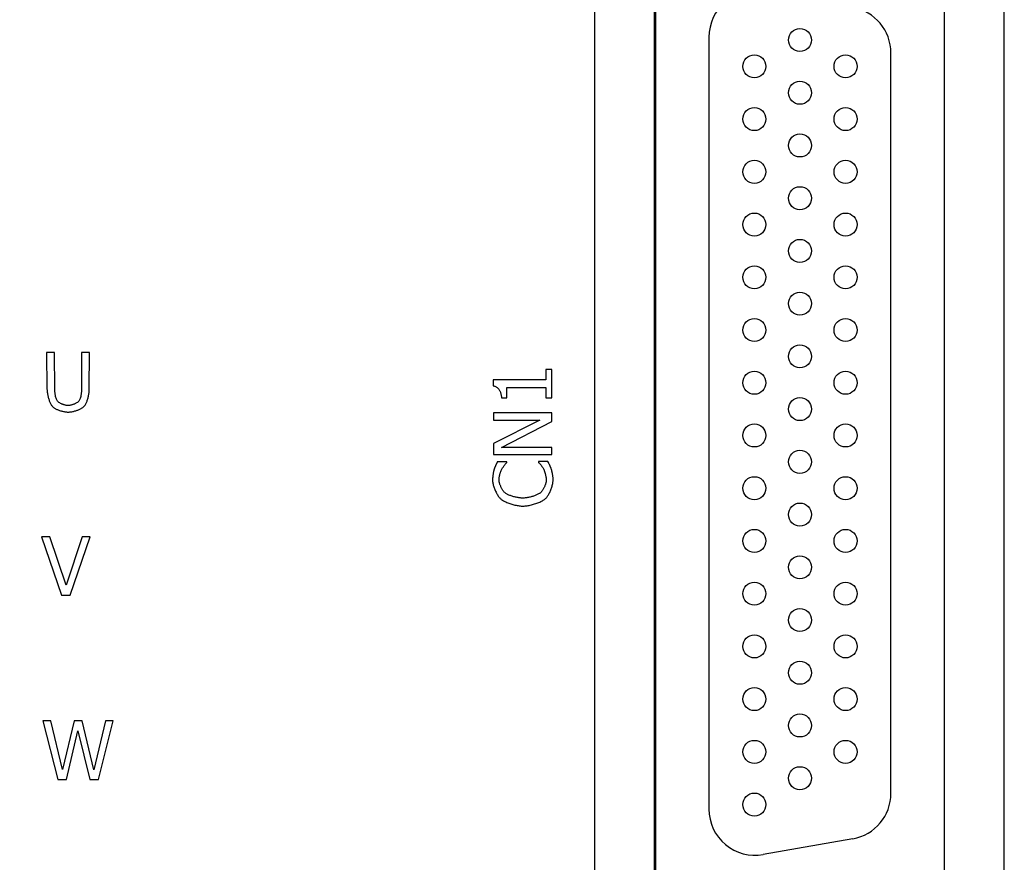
# Model space of a CAD drawing. Header units: millimetres. Extents: x 1026 to 1372, y 127 to 478.
# Tile 11 of 33: x 1096 to 1139, y 283 to 320. Entities that reach past the tile are written whole.
import ezdxf

# ---------------------------------------------------------------- set-up
doc = ezdxf.new("R2010")
doc.units = ezdxf.units.MM
doc.layers.get('Defpoints').update_dxf_attribs({"color": 8})
doc.styles.add('Dimemsions', font='isocp.shx', dxfattribs={"bigfont": 'chineset.shx'})
doc.dimstyles.new('ISO-25', dxfattribs={"dimtxt": 3, "dimasz": 3, "dimexe": 1, "dimexo": 1, "dimgap": 1, "dimtad": 1, "dimdsep": 46, "dimtxsty": 'Dimemsions', "dimcen": 0, "dimclrd": 2, "dimclre": 2, "dimclrt": 2, "dimazin": 2, "dimtfac": 1, "dimtmove": 0, "dimatfit": 3, "dimfxl": 0, "dimarcsym": 0})

# ---------------------------------------------------------------- blocks, each defined once
blk = doc.blocks.new('*D12')
at = {"color": 2, "lineweight": -2}
for p, q in [((1074.799, 427.284), (1058.028, 427.284)), ((1059.028, 421.284), (1059.028, 265.284)), ((1098.899, 259.284), (1058.028, 259.284))]:
    blk.add_line(p, q, dxfattribs=at)
at = {"color": 2}
for points in [[(1058.028, 421.284), (1060.028, 421.284), (1059.028, 427.284)], [(1058.028, 265.284), (1060.028, 265.284), (1059.028, 259.284)]]:
    blk.add_solid(points, dxfattribs=at)
at = {"layer": 'Defpoints', "color": 0}
for p in [(1075.799, 427.284), (1059.028, 259.284), (1099.899, 259.284)]:
    blk.add_point(p, dxfattribs=at)
at = {"color": 2, "insert": (1053.028, 343.284), "char_height": 10, "attachment_point": 5, "rotation": 90, "style": 'Dimemsions'}
blk.add_mtext('168', dxfattribs=at)

msp = doc.modelspace()

# ---------------------------------------------------------------- linework, layer by layer
at = {"color": 7, "linetype": 'Continuous'}
for p, q in [((1120.806, 379.804), (1120.806, 275.084)), ((1138.606, 275.084), (1138.606, 379.804)), ((1123.456, 328.035), (1123.456, 276.373)), ((1123.406, 327.724), (1123.406, 276.684)), ((1136.006, 276.684), (1136.006, 327.724)), ((1125.781, 318.97), (1125.781, 285.437)), ((1133.681, 286.125), (1133.681, 318.283)), ((1123.406, 307.184), (1123.456, 307.184)), ((1097.353, 305.274), (1097.016, 305.27)), ((1097.016, 305.27), (1097.032, 303.685)), ((1097.37, 303.655), (1097.353, 305.274)), ((1098.88, 305.274), (1098.533, 305.274)), ((1098.533, 305.274), (1098.533, 303.681)), ((1098.87, 303.671), (1098.88, 305.274)), ((1118.961, 304.537), (1118.701, 304.537)), ((1118.701, 304.537), (1118.701, 304.087)), ((1118.961, 303.298), (1118.961, 304.537)), ((1118.701, 304.087), (1116.412, 304.087)), ((1116.412, 304.087), (1116.412, 303.823)), ((1097.032, 303.685), (1097.033, 303.651)), ((1097.033, 303.651), (1097.035, 303.615)), ((1097.035, 303.615), (1097.038, 303.579)), ((1097.372, 303.62), (1097.37, 303.655)), ((1097.373, 303.596), (1097.372, 303.62)), ((1097.375, 303.572), (1097.373, 303.596)), ((1098.53, 303.603), (1098.527, 303.567)), ((1098.533, 303.648), (1098.53, 303.603)), ((1098.533, 303.681), (1098.533, 303.648)), ((1098.863, 303.564), (1098.866, 303.6)), ((1098.866, 303.6), (1098.869, 303.636)), ((1098.869, 303.636), (1098.87, 303.671)), ((1116.412, 303.823), (1116.438, 303.82)), ((1116.438, 303.82), (1116.463, 303.814)), ((1116.463, 303.814), (1116.487, 303.807)), ((1116.487, 303.807), (1116.51, 303.797)), ((1116.51, 303.797), (1116.533, 303.785)), ((1116.533, 303.785), (1116.554, 303.771)), ((1116.554, 303.771), (1116.575, 303.755)), ((1116.575, 303.755), (1116.596, 303.738)), ((1116.596, 303.738), (1116.615, 303.719)), ((1116.615, 303.719), (1116.633, 303.698)), ((1116.633, 303.698), (1116.65, 303.676)), ((1116.65, 303.676), (1116.667, 303.653)), ((1116.667, 303.653), (1116.682, 303.628)), ((1116.682, 303.628), (1116.696, 303.602)), ((1116.696, 303.602), (1116.709, 303.575)), ((1116.999, 303.759), (1118.701, 303.759)), ((1116.999, 303.298), (1116.999, 303.759)), ((1118.701, 303.759), (1118.701, 303.298)), ((1097.038, 303.579), (1097.042, 303.543)), ((1097.042, 303.543), (1097.048, 303.506)), ((1097.048, 303.506), (1097.054, 303.468)), ((1097.054, 303.468), (1097.061, 303.431)), ((1097.061, 303.431), (1097.069, 303.393)), ((1097.069, 303.393), (1097.077, 303.356)), ((1097.077, 303.356), (1097.087, 303.319)), ((1097.087, 303.319), (1097.097, 303.283)), ((1097.097, 303.283), (1097.108, 303.247)), ((1097.108, 303.247), (1097.12, 303.211)), ((1097.12, 303.211), (1097.132, 303.177)), ((1097.132, 303.177), (1097.145, 303.144)), ((1097.378, 303.548), (1097.375, 303.572)), ((1097.381, 303.523), (1097.378, 303.548)), ((1097.384, 303.499), (1097.381, 303.523)), ((1097.388, 303.474), (1097.384, 303.499)), ((1097.391, 303.45), (1097.388, 303.474)), ((1097.396, 303.426), (1097.391, 303.45)), ((1097.4, 303.402), (1097.396, 303.426)), ((1097.408, 303.367), (1097.4, 303.402)), ((1097.419, 303.323), (1097.408, 303.367)), ((1097.432, 303.282), (1097.419, 303.323)), ((1097.445, 303.244), (1097.432, 303.282)), ((1097.46, 303.21), (1097.445, 303.244)), ((1097.475, 303.181), (1097.46, 303.21)), ((1097.493, 303.157), (1097.475, 303.181)), ((1098.427, 303.181), (1098.41, 303.157)), ((1098.443, 303.21), (1098.427, 303.181)), ((1098.457, 303.243), (1098.443, 303.21)), ((1098.471, 303.281), (1098.457, 303.243)), ((1098.483, 303.322), (1098.471, 303.281)), ((1098.495, 303.366), (1098.483, 303.322)), ((1098.502, 303.401), (1098.495, 303.366)), ((1098.507, 303.424), (1098.502, 303.401)), ((1098.511, 303.448), (1098.507, 303.424)), ((1098.515, 303.471), (1098.511, 303.448)), ((1098.519, 303.495), (1098.515, 303.471)), ((1098.522, 303.519), (1098.519, 303.495)), ((1098.525, 303.543), (1098.522, 303.519)), ((1098.527, 303.567), (1098.525, 303.543)), ((1098.77, 303.161), (1098.782, 303.195)), ((1098.782, 303.195), (1098.793, 303.23)), ((1098.793, 303.23), (1098.804, 303.266)), ((1098.804, 303.266), (1098.815, 303.302)), ((1098.815, 303.302), (1098.824, 303.339)), ((1098.824, 303.339), (1098.833, 303.377)), ((1098.833, 303.377), (1098.841, 303.414)), ((1098.841, 303.414), (1098.848, 303.452)), ((1098.848, 303.452), (1098.854, 303.489)), ((1098.854, 303.489), (1098.859, 303.527)), ((1098.859, 303.527), (1098.863, 303.564)), ((1116.709, 303.575), (1116.72, 303.547)), ((1116.72, 303.547), (1116.731, 303.518)), ((1116.731, 303.518), (1116.74, 303.488)), ((1116.74, 303.488), (1116.748, 303.458)), ((1116.748, 303.458), (1116.754, 303.427)), ((1116.754, 303.427), (1116.76, 303.395)), ((1116.76, 303.395), (1116.763, 303.363)), ((1116.763, 303.363), (1116.766, 303.331)), ((1116.766, 303.331), (1116.766, 303.298)), ((1116.766, 303.298), (1116.999, 303.298)), ((1118.701, 303.298), (1118.961, 303.298)), ((1097.145, 303.144), (1097.159, 303.111)), ((1097.159, 303.111), (1097.173, 303.081)), ((1097.173, 303.081), (1097.187, 303.051)), ((1097.187, 303.051), (1097.202, 303.023)), ((1097.202, 303.023), (1097.218, 302.997)), ((1097.218, 302.997), (1097.234, 302.973)), ((1097.234, 302.973), (1097.25, 302.951)), ((1097.25, 302.951), (1097.266, 302.931)), ((1097.266, 302.931), (1097.283, 302.914)), ((1097.283, 302.914), (1097.299, 302.899)), ((1097.299, 302.899), (1097.317, 302.885)), ((1097.317, 302.885), (1097.337, 302.871)), ((1097.337, 302.871), (1097.359, 302.857)), ((1097.359, 302.857), (1097.382, 302.843)), ((1097.382, 302.843), (1097.408, 302.829)), ((1097.408, 302.829), (1097.434, 302.816)), ((1097.434, 302.816), (1097.462, 302.803)), ((1097.462, 302.803), (1097.491, 302.79)), ((1097.491, 302.79), (1097.52, 302.778)), ((1097.518, 303.131), (1097.493, 303.157)), ((1097.549, 303.106), (1097.518, 303.131)), ((1097.52, 302.778), (1097.551, 302.767)), ((1097.584, 303.082), (1097.549, 303.106)), ((1097.551, 302.767), (1097.582, 302.756)), ((1097.582, 302.756), (1097.614, 302.745)), ((1097.623, 303.06), (1097.584, 303.082)), ((1097.614, 302.745), (1097.646, 302.736)), ((1097.655, 303.044), (1097.623, 303.06)), ((1097.677, 303.034), (1097.655, 303.044)), ((1097.699, 303.024), (1097.677, 303.034)), ((1097.722, 303.015), (1097.699, 303.024)), ((1097.745, 303.007), (1097.722, 303.015)), ((1097.768, 302.999), (1097.745, 303.007)), ((1097.792, 302.993), (1097.768, 302.999)), ((1097.815, 302.986), (1097.792, 302.993)), ((1097.838, 302.981), (1097.815, 302.986)), ((1097.861, 302.977), (1097.838, 302.981)), ((1097.896, 302.971), (1097.861, 302.977)), ((1097.94, 302.968), (1097.896, 302.971)), ((1097.98, 302.969), (1097.94, 302.968)), ((1098.024, 302.974), (1097.98, 302.969)), ((1098.058, 302.981), (1098.024, 302.974)), ((1098.082, 302.986), (1098.058, 302.981)), ((1098.105, 302.993), (1098.082, 302.986)), ((1098.128, 302.999), (1098.105, 302.993)), ((1098.152, 303.007), (1098.128, 302.999)), ((1098.175, 303.015), (1098.152, 303.007)), ((1098.198, 303.024), (1098.175, 303.015)), ((1098.221, 303.034), (1098.198, 303.024)), ((1098.243, 303.044), (1098.221, 303.034)), ((1098.265, 303.054), (1098.243, 303.044)), ((1098.246, 302.732), (1098.278, 302.742)), ((1098.286, 303.065), (1098.265, 303.054)), ((1098.278, 302.742), (1098.31, 302.752)), ((1098.316, 303.082), (1098.286, 303.065)), ((1098.31, 302.752), (1098.341, 302.763)), ((1098.353, 303.107), (1098.316, 303.082)), ((1098.341, 302.763), (1098.372, 302.774)), ((1098.384, 303.132), (1098.353, 303.107)), ((1098.372, 302.774), (1098.402, 302.786)), ((1098.41, 303.157), (1098.384, 303.132)), ((1098.402, 302.786), (1098.431, 302.799)), ((1098.431, 302.799), (1098.459, 302.812)), ((1098.459, 302.812), (1098.486, 302.826)), ((1098.486, 302.826), (1098.512, 302.84)), ((1098.512, 302.84), (1098.537, 302.854)), ((1098.537, 302.854), (1098.56, 302.868)), ((1098.56, 302.868), (1098.582, 302.883)), ((1098.582, 302.883), (1098.601, 302.898)), ((1098.601, 302.898), (1098.619, 302.913)), ((1098.619, 302.913), (1098.635, 302.928)), ((1098.635, 302.928), (1098.652, 302.946)), ((1098.652, 302.946), (1098.668, 302.966)), ((1098.668, 302.966), (1098.684, 302.988)), ((1098.684, 302.988), (1098.7, 303.013)), ((1098.7, 303.013), (1098.715, 303.039)), ((1098.715, 303.039), (1098.729, 303.067)), ((1098.729, 303.067), (1098.743, 303.097)), ((1098.743, 303.097), (1098.757, 303.129)), ((1098.757, 303.129), (1098.77, 303.161)), ((1097.646, 302.736), (1097.679, 302.727)), ((1097.679, 302.727), (1097.712, 302.718)), ((1097.712, 302.718), (1097.744, 302.711)), ((1097.744, 302.711), (1097.777, 302.705)), ((1097.777, 302.705), (1097.809, 302.699)), ((1097.809, 302.699), (1097.841, 302.694)), ((1097.841, 302.694), (1097.872, 302.691)), ((1097.872, 302.691), (1097.903, 302.688)), ((1097.903, 302.688), (1097.932, 302.687)), ((1097.932, 302.687), (1097.961, 302.686)), ((1097.961, 302.686), (1097.99, 302.687)), ((1097.99, 302.687), (1098.021, 302.689)), ((1098.021, 302.689), (1098.052, 302.692)), ((1098.052, 302.692), (1098.084, 302.697)), ((1098.084, 302.697), (1098.116, 302.702)), ((1098.116, 302.702), (1098.148, 302.708)), ((1098.148, 302.708), (1098.181, 302.715)), ((1098.181, 302.715), (1098.213, 302.723)), ((1098.213, 302.723), (1098.246, 302.732)), ((1118.961, 302.656), (1116.421, 302.656)), ((1116.421, 302.656), (1116.421, 302.341)), ((1116.421, 302.341), (1118.432, 302.341)), ((1118.432, 302.341), (1116.421, 301.318)), ((1118.961, 302.277), (1118.961, 302.656)), ((1116.77, 301.153), (1118.961, 302.277)), ((1116.421, 301.318), (1116.421, 300.838)), ((1118.961, 301.153), (1116.77, 301.153)), ((1118.961, 300.838), (1118.961, 301.153)), ((1116.421, 300.838), (1118.961, 300.838)), ((1116.444, 300.181), (1116.44, 300.169)), ((1116.447, 300.192), (1116.444, 300.181)), ((1116.451, 300.204), (1116.447, 300.192)), ((1116.456, 300.216), (1116.451, 300.204)), ((1116.461, 300.229), (1116.456, 300.216)), ((1116.466, 300.243), (1116.461, 300.229)), ((1116.471, 300.257), (1116.466, 300.243)), ((1116.477, 300.272), (1116.471, 300.257)), ((1116.483, 300.287), (1116.477, 300.272)), ((1116.49, 300.302), (1116.483, 300.287)), ((1116.496, 300.318), (1116.49, 300.302)), ((1116.503, 300.334), (1116.496, 300.318)), ((1116.51, 300.35), (1116.503, 300.334)), ((1116.516, 300.366), (1116.51, 300.35)), ((1116.523, 300.382), (1116.516, 300.366)), ((1116.53, 300.397), (1116.523, 300.382)), ((1116.537, 300.413), (1116.53, 300.397)), ((1116.544, 300.428), (1116.537, 300.413)), ((1116.551, 300.443), (1116.544, 300.428)), ((1116.558, 300.457), (1116.551, 300.443)), ((1116.565, 300.471), (1116.558, 300.457)), ((1116.571, 300.485), (1116.565, 300.471)), ((1116.577, 300.497), (1116.571, 300.485)), ((1116.583, 300.509), (1116.577, 300.497)), ((1116.589, 300.52), (1116.583, 300.509)), ((1116.997, 300.524), (1116.589, 300.52)), ((1116.757, 300.152), (1116.768, 300.177)), ((1116.768, 300.177), (1116.781, 300.204)), ((1116.781, 300.204), (1116.796, 300.23)), ((1116.796, 300.23), (1116.812, 300.257)), ((1116.812, 300.257), (1116.831, 300.284)), ((1116.831, 300.284), (1116.85, 300.312)), ((1116.85, 300.312), (1116.87, 300.34)), ((1116.87, 300.34), (1116.891, 300.368)), ((1116.891, 300.368), (1116.911, 300.394)), ((1116.911, 300.394), (1116.931, 300.419)), ((1116.931, 300.419), (1116.95, 300.442)), ((1116.95, 300.442), (1116.967, 300.462)), ((1116.967, 300.462), (1116.982, 300.48)), ((1116.982, 300.48), (1116.997, 300.497)), ((1116.997, 300.497), (1116.997, 300.524)), ((1118.787, 300.539), (1118.384, 300.534)), ((1118.384, 300.534), (1118.384, 300.499)), ((1118.384, 300.499), (1118.398, 300.484)), ((1118.398, 300.484), (1118.413, 300.468)), ((1118.413, 300.468), (1118.429, 300.448)), ((1118.429, 300.448), (1118.447, 300.427)), ((1118.447, 300.427), (1118.466, 300.403)), ((1118.466, 300.403), (1118.486, 300.378)), ((1118.486, 300.378), (1118.506, 300.351)), ((1118.506, 300.351), (1118.525, 300.325)), ((1118.525, 300.325), (1118.544, 300.298)), ((1118.544, 300.298), (1118.562, 300.272)), ((1118.562, 300.272), (1118.578, 300.247)), ((1118.578, 300.247), (1118.591, 300.224)), ((1118.591, 300.224), (1118.602, 300.202)), ((1118.602, 300.202), (1118.609, 300.186)), ((1118.609, 300.186), (1118.616, 300.169)), ((1118.81, 300.492), (1118.787, 300.539)), ((1118.829, 300.452), (1118.81, 300.492)), ((1118.842, 300.423), (1118.829, 300.452)), ((1118.849, 300.409), (1118.842, 300.423)), ((1118.856, 300.394), (1118.849, 300.409)), ((1118.863, 300.379), (1118.856, 300.394)), ((1118.87, 300.364), (1118.863, 300.379)), ((1118.877, 300.348), (1118.87, 300.364)), ((1118.883, 300.333), (1118.877, 300.348)), ((1118.89, 300.318), (1118.883, 300.333)), ((1118.896, 300.303), (1118.89, 300.318)), ((1118.903, 300.288), (1118.896, 300.303)), ((1118.909, 300.273), (1118.903, 300.288)), ((1118.914, 300.258), (1118.909, 300.273)), ((1118.92, 300.244), (1118.914, 300.258)), ((1118.925, 300.23), (1118.92, 300.244)), ((1118.93, 300.216), (1118.925, 300.23)), ((1118.939, 300.189), (1118.93, 300.216)), ((1118.944, 300.174), (1118.939, 300.189)), ((1118.949, 300.158), (1118.944, 300.174)), ((1116.383, 299.786), (1116.382, 299.768)), ((1116.382, 299.768), (1116.382, 299.75)), ((1116.382, 299.75), (1116.382, 299.734)), ((1116.384, 299.805), (1116.383, 299.786)), ((1116.385, 299.824), (1116.384, 299.805)), ((1116.387, 299.844), (1116.385, 299.824)), ((1116.389, 299.865), (1116.387, 299.844)), ((1116.391, 299.886), (1116.389, 299.865)), ((1116.394, 299.907), (1116.391, 299.886)), ((1116.396, 299.928), (1116.394, 299.907)), ((1116.399, 299.949), (1116.396, 299.928)), ((1116.402, 299.97), (1116.399, 299.949)), ((1116.405, 299.991), (1116.402, 299.97)), ((1116.408, 300.011), (1116.405, 299.991)), ((1116.412, 300.032), (1116.408, 300.011)), ((1116.415, 300.051), (1116.412, 300.032)), ((1116.419, 300.071), (1116.415, 300.051)), ((1116.422, 300.089), (1116.419, 300.071)), ((1116.426, 300.107), (1116.422, 300.089)), ((1116.429, 300.124), (1116.426, 300.107)), ((1116.433, 300.14), (1116.429, 300.124)), ((1116.437, 300.155), (1116.433, 300.14)), ((1116.44, 300.169), (1116.437, 300.155)), ((1116.664, 299.756), (1116.665, 299.776)), ((1116.664, 299.737), (1116.664, 299.756)), ((1116.665, 299.776), (1116.666, 299.796)), ((1116.666, 299.796), (1116.669, 299.817)), ((1116.669, 299.817), (1116.672, 299.838)), ((1116.672, 299.838), (1116.675, 299.86)), ((1116.675, 299.86), (1116.679, 299.882)), ((1116.679, 299.882), (1116.683, 299.904)), ((1116.683, 299.904), (1116.688, 299.927)), ((1116.688, 299.927), (1116.693, 299.949)), ((1116.693, 299.949), (1116.698, 299.971)), ((1116.698, 299.971), (1116.704, 299.993)), ((1116.704, 299.993), (1116.71, 300.015)), ((1116.71, 300.015), (1116.716, 300.036)), ((1116.716, 300.036), (1116.723, 300.057)), ((1116.723, 300.057), (1116.73, 300.078)), ((1116.73, 300.078), (1116.736, 300.098)), ((1116.736, 300.098), (1116.743, 300.117)), ((1116.743, 300.117), (1116.75, 300.135)), ((1116.75, 300.135), (1116.757, 300.152)), ((1118.616, 300.169), (1118.623, 300.151)), ((1118.623, 300.151), (1118.63, 300.132)), ((1118.63, 300.132), (1118.637, 300.112)), ((1118.637, 300.112), (1118.644, 300.091)), ((1118.644, 300.091), (1118.651, 300.07)), ((1118.651, 300.07), (1118.658, 300.047)), ((1118.658, 300.047), (1118.665, 300.025)), ((1118.665, 300.025), (1118.671, 300.002)), ((1118.671, 300.002), (1118.677, 299.979)), ((1118.677, 299.979), (1118.683, 299.955)), ((1118.683, 299.955), (1118.688, 299.932)), ((1118.688, 299.932), (1118.693, 299.908)), ((1118.693, 299.908), (1118.697, 299.885)), ((1118.697, 299.885), (1118.701, 299.862)), ((1118.701, 299.862), (1118.705, 299.84)), ((1118.705, 299.84), (1118.708, 299.818)), ((1118.708, 299.818), (1118.71, 299.796)), ((1118.71, 299.796), (1118.712, 299.776)), ((1118.712, 299.776), (1118.713, 299.756)), ((1118.713, 299.756), (1118.713, 299.737)), ((1118.953, 300.141), (1118.949, 300.158)), ((1118.958, 300.124), (1118.953, 300.141)), ((1118.962, 300.107), (1118.958, 300.124)), ((1118.967, 300.089), (1118.962, 300.107)), ((1118.971, 300.07), (1118.967, 300.089)), ((1118.975, 300.051), (1118.971, 300.07)), ((1118.979, 300.032), (1118.975, 300.051)), ((1118.983, 300.012), (1118.979, 300.032)), ((1118.987, 299.992), (1118.983, 300.012)), ((1118.991, 299.972), (1118.987, 299.992)), ((1118.994, 299.952), (1118.991, 299.972)), ((1118.997, 299.931), (1118.994, 299.952)), ((1119, 299.911), (1118.997, 299.931)), ((1119.003, 299.89), (1119, 299.911)), ((1119.005, 299.87), (1119.003, 299.89)), ((1119.007, 299.85), (1119.005, 299.87)), ((1119.009, 299.829), (1119.007, 299.85)), ((1119.01, 299.809), (1119.009, 299.829)), ((1119.011, 299.789), (1119.01, 299.809)), ((1119.012, 299.77), (1119.011, 299.789)), ((1119.012, 299.751), (1119.012, 299.77)), ((1119.012, 299.719), (1119.012, 299.751)), ((1116.382, 299.734), (1116.383, 299.701)), ((1116.383, 299.701), (1116.386, 299.667)), ((1116.386, 299.667), (1116.391, 299.631)), ((1116.391, 299.631), (1116.397, 299.594)), ((1116.397, 299.594), (1116.405, 299.557)), ((1116.405, 299.557), (1116.414, 299.518)), ((1116.414, 299.518), (1116.425, 299.479)), ((1116.425, 299.479), (1116.437, 299.44)), ((1116.437, 299.44), (1116.45, 299.4)), ((1116.45, 299.4), (1116.465, 299.361)), ((1116.465, 299.361), (1116.48, 299.322)), ((1116.48, 299.322), (1116.497, 299.283)), ((1116.664, 299.716), (1116.664, 299.737)), ((1116.666, 299.694), (1116.664, 299.716)), ((1116.669, 299.671), (1116.666, 299.694)), ((1116.674, 299.647), (1116.669, 299.671)), ((1116.68, 299.622), (1116.674, 299.647)), ((1116.686, 299.596), (1116.68, 299.622)), ((1116.694, 299.57), (1116.686, 299.596)), ((1116.703, 299.544), (1116.694, 299.57)), ((1116.712, 299.517), (1116.703, 299.544)), ((1116.723, 299.49), (1116.712, 299.517)), ((1116.734, 299.463), (1116.723, 299.49)), ((1116.746, 299.436), (1116.734, 299.463)), ((1116.759, 299.41), (1116.746, 299.436)), ((1116.772, 299.384), (1116.759, 299.41)), ((1116.786, 299.358), (1116.772, 299.384)), ((1116.8, 299.333), (1116.786, 299.358)), ((1116.815, 299.309), (1116.8, 299.333)), ((1118.582, 299.339), (1118.568, 299.315)), ((1118.596, 299.363), (1118.582, 299.339)), ((1118.609, 299.389), (1118.596, 299.363)), ((1118.622, 299.414), (1118.609, 299.389)), ((1118.634, 299.44), (1118.622, 299.414)), ((1118.646, 299.467), (1118.634, 299.44)), ((1118.656, 299.493), (1118.646, 299.467)), ((1118.667, 299.52), (1118.656, 299.493)), ((1118.676, 299.546), (1118.667, 299.52)), ((1118.684, 299.572), (1118.676, 299.546)), ((1118.692, 299.598), (1118.684, 299.572)), ((1118.698, 299.623), (1118.692, 299.598)), ((1118.704, 299.648), (1118.698, 299.623)), ((1118.708, 299.672), (1118.704, 299.648)), ((1118.711, 299.695), (1118.708, 299.672)), ((1118.713, 299.717), (1118.711, 299.695)), ((1118.713, 299.737), (1118.713, 299.717)), ((1118.912, 299.306), (1118.927, 299.345)), ((1118.927, 299.345), (1118.941, 299.384)), ((1118.941, 299.384), (1118.954, 299.423)), ((1118.954, 299.423), (1118.965, 299.462)), ((1118.965, 299.462), (1118.976, 299.501)), ((1118.976, 299.501), (1118.986, 299.54)), ((1118.986, 299.54), (1118.994, 299.578)), ((1118.994, 299.578), (1119, 299.615)), ((1119, 299.615), (1119.006, 299.651)), ((1119.006, 299.651), (1119.01, 299.686)), ((1119.01, 299.686), (1119.012, 299.719)), ((1116.497, 299.283), (1116.514, 299.245)), ((1116.514, 299.245), (1116.532, 299.207)), ((1116.532, 299.207), (1116.551, 299.17)), ((1116.551, 299.17), (1116.57, 299.135)), ((1116.57, 299.135), (1116.59, 299.1)), ((1116.59, 299.1), (1116.611, 299.068)), ((1116.611, 299.068), (1116.632, 299.036)), ((1116.632, 299.036), (1116.653, 299.007)), ((1116.653, 299.007), (1116.674, 298.98)), ((1116.674, 298.98), (1116.696, 298.955)), ((1116.696, 298.955), (1116.717, 298.932)), ((1116.717, 298.932), (1116.739, 298.912)), ((1116.739, 298.912), (1116.762, 298.893)), ((1116.762, 298.893), (1116.789, 298.873)), ((1116.83, 299.286), (1116.815, 299.309)), ((1116.846, 299.264), (1116.83, 299.286)), ((1116.861, 299.244), (1116.846, 299.264)), ((1116.877, 299.224), (1116.861, 299.244)), ((1116.893, 299.206), (1116.877, 299.224)), ((1116.909, 299.19), (1116.893, 299.206)), ((1116.925, 299.175), (1116.909, 299.19)), ((1116.942, 299.162), (1116.925, 299.175)), ((1116.963, 299.148), (1116.942, 299.162)), ((1116.985, 299.135), (1116.963, 299.148)), ((1117.01, 299.121), (1116.985, 299.135)), ((1117.036, 299.108), (1117.01, 299.121)), ((1117.065, 299.095), (1117.036, 299.108)), ((1117.095, 299.082), (1117.065, 299.095)), ((1117.127, 299.069), (1117.095, 299.082)), ((1117.16, 299.057), (1117.127, 299.069)), ((1117.194, 299.045), (1117.16, 299.057)), ((1117.23, 299.033), (1117.194, 299.045)), ((1117.265, 299.022), (1117.23, 299.033)), ((1117.302, 299.011), (1117.265, 299.022)), ((1117.339, 299.002), (1117.302, 299.011)), ((1117.376, 298.992), (1117.339, 299.002)), ((1117.413, 298.984), (1117.376, 298.992)), ((1117.451, 298.976), (1117.413, 298.984)), ((1117.488, 298.969), (1117.451, 298.976)), ((1117.524, 298.963), (1117.488, 298.969)), ((1117.56, 298.958), (1117.524, 298.963)), ((1117.595, 298.954), (1117.56, 298.958)), ((1117.629, 298.951), (1117.595, 298.954)), ((1117.661, 298.949), (1117.629, 298.951)), ((1117.693, 298.949), (1117.661, 298.949)), ((1117.726, 298.949), (1117.693, 298.949)), ((1117.76, 298.951), (1117.726, 298.949)), ((1117.795, 298.955), (1117.76, 298.951)), ((1117.831, 298.959), (1117.795, 298.955)), ((1117.868, 298.964), (1117.831, 298.959)), ((1117.905, 298.97), (1117.868, 298.964)), ((1117.942, 298.977), (1117.905, 298.97)), ((1117.979, 298.986), (1117.942, 298.977)), ((1118.016, 298.994), (1117.979, 298.986)), ((1118.053, 299.004), (1118.016, 298.994)), ((1118.09, 299.014), (1118.053, 299.004)), ((1118.126, 299.025), (1118.09, 299.014)), ((1118.161, 299.037), (1118.126, 299.025)), ((1118.196, 299.049), (1118.161, 299.037)), ((1118.229, 299.061), (1118.196, 299.049)), ((1118.262, 299.074), (1118.229, 299.061)), ((1118.293, 299.087), (1118.262, 299.074)), ((1118.322, 299.101), (1118.293, 299.087)), ((1118.35, 299.115), (1118.322, 299.101)), ((1118.377, 299.128), (1118.35, 299.115)), ((1118.401, 299.142), (1118.377, 299.128)), ((1118.423, 299.156), (1118.401, 299.142)), ((1118.443, 299.17), (1118.423, 299.156)), ((1118.46, 299.184), (1118.443, 299.17)), ((1118.476, 299.198), (1118.46, 299.184)), ((1118.492, 299.214), (1118.476, 299.198)), ((1118.507, 299.232), (1118.492, 299.214)), ((1118.523, 299.251), (1118.507, 299.232)), ((1118.538, 299.271), (1118.523, 299.251)), ((1118.553, 299.293), (1118.538, 299.271)), ((1118.568, 299.315), (1118.553, 299.293)), ((1118.61, 298.872), (1118.639, 298.892)), ((1118.639, 298.892), (1118.664, 298.911)), ((1118.664, 298.911), (1118.686, 298.931)), ((1118.686, 298.931), (1118.707, 298.951)), ((1118.707, 298.951), (1118.727, 298.974)), ((1118.727, 298.974), (1118.748, 299)), ((1118.748, 299), (1118.768, 299.028)), ((1118.768, 299.028), (1118.788, 299.057)), ((1118.788, 299.057), (1118.807, 299.089)), ((1118.807, 299.089), (1118.826, 299.122)), ((1118.826, 299.122), (1118.845, 299.157)), ((1118.845, 299.157), (1118.863, 299.192)), ((1118.863, 299.192), (1118.88, 299.229)), ((1118.88, 299.229), (1118.896, 299.267)), ((1118.896, 299.267), (1118.912, 299.306)), ((1116.789, 298.873), (1116.818, 298.854)), ((1116.818, 298.854), (1116.85, 298.836)), ((1116.85, 298.836), (1116.884, 298.817)), ((1116.884, 298.817), (1116.92, 298.799)), ((1116.92, 298.799), (1116.958, 298.781)), ((1116.958, 298.781), (1116.998, 298.763)), ((1116.998, 298.763), (1117.039, 298.746)), ((1117.039, 298.746), (1117.082, 298.73)), ((1117.082, 298.73), (1117.126, 298.714)), ((1117.126, 298.714), (1117.17, 298.699)), ((1117.17, 298.699), (1117.216, 298.685)), ((1117.216, 298.685), (1117.262, 298.672)), ((1117.262, 298.672), (1117.308, 298.659)), ((1117.308, 298.659), (1117.355, 298.648)), ((1117.355, 298.648), (1117.401, 298.638)), ((1117.401, 298.638), (1117.448, 298.629)), ((1117.448, 298.629), (1117.493, 298.621)), ((1117.493, 298.621), (1117.539, 298.614)), ((1117.539, 298.614), (1117.583, 298.609)), ((1117.583, 298.609), (1117.626, 298.606)), ((1117.626, 298.606), (1117.668, 298.603)), ((1117.668, 298.603), (1117.709, 298.603)), ((1117.709, 298.603), (1117.75, 298.604)), ((1117.75, 298.604), (1117.793, 298.607)), ((1117.793, 298.607), (1117.837, 298.612)), ((1117.837, 298.612), (1117.882, 298.618)), ((1117.882, 298.618), (1117.928, 298.625)), ((1117.928, 298.625), (1117.974, 298.634)), ((1117.974, 298.634), (1118.021, 298.644)), ((1118.021, 298.644), (1118.069, 298.655)), ((1118.069, 298.655), (1118.116, 298.667)), ((1118.116, 298.667), (1118.164, 298.681)), ((1118.164, 298.681), (1118.21, 298.695)), ((1118.21, 298.695), (1118.257, 298.71)), ((1118.257, 298.71), (1118.302, 298.726)), ((1118.302, 298.726), (1118.347, 298.743)), ((1118.347, 298.743), (1118.39, 298.76)), ((1118.39, 298.76), (1118.431, 298.778)), ((1118.431, 298.778), (1118.472, 298.796)), ((1118.472, 298.796), (1118.51, 298.815)), ((1118.51, 298.815), (1118.546, 298.834)), ((1118.546, 298.834), (1118.579, 298.853)), ((1118.579, 298.853), (1118.61, 298.872)), ((1097.154, 297.274), (1096.791, 297.274)), ((1096.791, 297.274), (1097.666, 294.734)), ((1097.858, 295.164), (1097.154, 297.274)), ((1098.562, 297.274), (1097.858, 295.164)), ((1098.031, 294.734), (1098.905, 297.274)), ((1098.905, 297.274), (1098.562, 297.274)), ((1097.666, 294.734), (1098.031, 294.734)), ((1097.199, 289.274), (1096.851, 289.274)), ((1096.851, 289.274), (1097.499, 286.734)), ((1097.709, 287.168), (1097.199, 289.274)), ((1098.216, 289.274), (1097.709, 287.168)), ((1098.56, 289.274), (1098.216, 289.274)), ((1099.07, 287.143), (1098.56, 289.274)), ((1099.578, 289.274), (1099.07, 287.143)), ((1099.272, 286.734), (1099.91, 289.274)), ((1099.91, 289.274), (1099.578, 289.274)), ((1097.874, 286.734), (1098.376, 288.841)), ((1098.376, 288.841), (1098.893, 286.734)), ((1097.499, 286.734), (1097.874, 286.734)), ((1098.893, 286.734), (1099.272, 286.734)), ((1132.028, 284.155), (1128.128, 283.468))]:
    msp.add_line(p, q, dxfattribs=at)
for centre in [(1129.731, 318.844), (1127.751, 317.699), (1131.711, 317.699), (1129.731, 316.554), (1127.751, 315.409), (1131.711, 315.409), (1129.731, 314.264), (1127.751, 313.119), (1131.711, 313.119), (1129.731, 311.974), (1127.751, 310.829), (1131.711, 310.829), (1129.731, 309.684), (1127.751, 308.539), (1131.711, 308.539), (1129.731, 307.394), (1127.751, 306.249), (1131.711, 306.249), (1129.731, 305.104), (1127.751, 303.959), (1131.711, 303.959), (1129.731, 302.814), (1127.751, 301.669), (1131.711, 301.669), (1129.731, 300.524), (1127.751, 299.379), (1131.711, 299.379), (1129.731, 298.234), (1127.751, 297.089), (1131.711, 297.089), (1129.731, 295.944), (1127.751, 294.799), (1131.711, 294.799), (1129.731, 293.654), (1127.751, 292.509), (1131.711, 292.509), (1129.731, 291.364), (1127.751, 290.219), (1131.711, 290.219), (1129.731, 289.074), (1127.751, 287.929), (1131.711, 287.929), (1129.731, 286.784), (1127.751, 285.639)]:
    msp.add_circle(centre, 0.5, dxfattribs=at)
for centre, start, end in [((1127.781, 318.97), 80, 180), ((1131.681, 318.283), 0, 80), ((1131.681, 286.125), 280, 0), ((1127.781, 285.437), 180, 280)]:
    msp.add_arc(centre, 2, start, end, dxfattribs=at)

# ---------------------------------------------------------------- dimensions: what is measured, and where the dimension line sits
dim = msp.add_linear_dim(base=(1059.028, 259.284), p1=(1075.799, 427.284), p2=(1099.899, 259.284), angle=90, dimstyle='ISO-25', override={"dimtxt": 10, "dimasz": 6})
dim.commit()
dim.dimension.update_dxf_attribs({"geometry": '*D12', "text_midpoint": (1053.028, 343.284)})

doc.saveas('drawing.dxf')
